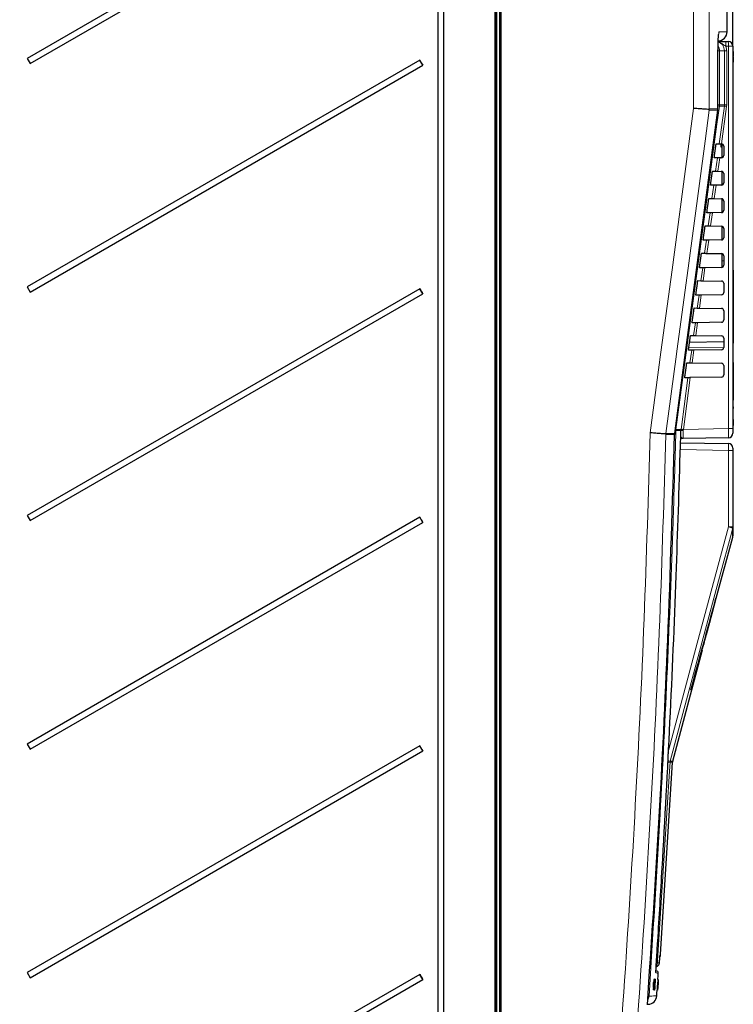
# Model space of a CAD drawing. Header units: millimetres. Extents: x 5 to 418, y 2 to 292.
# Tile 53 of 61: x 199 to 251, y 154 to 226. Entities that reach past the tile are written whole.
import ezdxf

# ---------------------------------------------------------------- set-up
doc = ezdxf.new("R2010")
doc.units = ezdxf.units.MM
doc.layers.add('SLD-0', color=7, linetype='Continuous')
doc.styles.add('SLDTEXTSTYLE1', font='TXT', dxfattribs={"width": 0.605})
doc.dimstyles.new('SLDDIMSTYLE0', dxfattribs={"dimtxt": 3.5, "dimasz": 3.302, "dimexe": 0, "dimexo": 0.0625, "dimgap": 0.875, "dimtad": 1, "dimlfac": 3, "dimrnd": 1e-09, "dimzin": 12, "dimdsep": 46, "dimtxsty": 'SLDTEXTSTYLE1', "dimsah": 1, "dimcen": 0.09, "dimadec": 0, "dimazin": 3, "dimtfac": 1, "dimtofl": 0, "dimtmove": 0, "dimatfit": 3, "dimfxl": 1, "dimfrac": 2, "dimtolj": 1, "dimtzin": 12, "dimarcsym": 0})

# ---------------------------------------------------------------- blocks, each defined once
blk = doc.blocks.new('_D')
at = {"layer": 'SLD-0', "color": 7}
for p, q in [((169.925, 261.169), (169.925, 272.169)), ((251.225, 224.003), (251.225, 272.169)), ((169.925, 271.169), (251.225, 271.169))]:
    blk.add_line(p, q, dxfattribs=at)
for points in [[(169.925, 271.169), (173.227, 270.661), (173.227, 271.677)], [(251.225, 271.169), (247.923, 271.677), (247.923, 270.661)]]:
    blk.add_solid(points, dxfattribs=at)
at = {"layer": 'SLD-0', "color": 7, "insert": (204.559, 275.681), "char_height": 3.5, "attachment_point": 1, "style": 'SLDTEXTSTYLE1'}
blk.add_mtext('243,9', dxfattribs=at)

msp = doc.modelspace()

# ---------------------------------------------------------------- linework, layer by layer
at = {"color": 7, "linetype": 'Continuous', "lineweight": 18}
for p, q in [((233.9927, 251.0364), (233.9927, 120.5298)), ((234.1903, 120.5298), (234.1903, 251.0364)), ((234.326, 251.0292), (234.326, 119.615)), ((248.3625, 219.4591), (248.3625, 250.7793)), ((249.504, 250.7793), (249.504, 219.4259)), ((233.8593, 119.9071), (233.8593, 246.6683)), ((250.1387, 219.426), (250.1387, 223.7026)), ((250.2492, 223.6695), (250.14, 223.6695)), ((250.2492, 223.6695), (250.2492, 219.7139)), ((250.6099, 223.6695), (250.2492, 223.6695)), ((250.6099, 219.7139), (250.6099, 223.6695)), ((250.7735, 223.6695), (250.6099, 223.6695)), ((250.8973, 224.0028), (250.7039, 224.0028)), ((250.7735, 223.6695), (250.7735, 219.7139)), ((250.8973, 196.1133), (250.8973, 224.0028)), ((250.8973, 224.0028), (251.2248, 224.0028)), ((250.2492, 219.7139), (250.14, 219.7139)), ((250.2492, 219.7139), (250.6099, 219.7139)), ((250.604, 219.6255), (250.6099, 219.7139)), ((250.7735, 219.7139), (250.6099, 219.7139)), ((250.7735, 219.7139), (250.7662, 219.6033)), ((250.1328, 219.3378), (250.1341, 219.3377)), ((250.1387, 219.426), (250.14, 219.426)), ((250.2355, 216.8751), (250.604, 219.6255)), ((250.604, 219.6255), (250.2433, 219.6255)), ((250.7662, 219.6033), (250.4003, 216.8721)), ((249.9683, 214.8798), (250.0998, 215.8615)), ((250.2653, 215.8644), (250.133, 214.8769)), ((249.701, 212.8844), (249.8312, 213.8568)), ((249.9968, 213.8597), (249.8657, 212.8815)), ((249.4337, 210.8891), (249.5627, 211.8521)), ((249.7282, 211.855), (249.5985, 210.8862)), ((249.1664, 208.8938), (249.2942, 209.8474)), ((249.4597, 209.8503), (249.3312, 208.8909)), ((250.4248, 208.3361), (250.5581, 208.3361)), ((248.8991, 206.8984), (249.0256, 207.8427)), ((249.1912, 207.8456), (249.0639, 206.8955)), ((251.2581, 207.3361), (251.2248, 207.3361)), ((248.6318, 204.9031), (248.7571, 205.838)), ((248.9226, 205.8409), (248.7966, 204.9002)), ((248.3646, 202.9078), (248.4885, 203.8333)), ((248.6541, 203.8362), (248.5293, 202.9049)), ((251.2581, 202.6695), (251.2248, 202.6695)), ((248.0053, 201.9996), (250.5581, 202.035)), ((248.0973, 200.9124), (248.22, 201.8286)), ((248.3855, 201.8315), (248.262, 200.9095)), ((251.2581, 200.7778), (251.2248, 200.7778)), ((248.117, 199.8269), (247.6119, 196.056)), ((251.2581, 198.1797), (251.2248, 198.1797)), ((247.0667, 195.9676), (247.0724, 196.0377)), ((247.0724, 196.0377), (247.4443, 196.0377)), ((247.4388, 195.9676), (247.4443, 196.0377)), ((247.4443, 196.0377), (247.4497, 196.0781)), ((247.6064, 196.0237), (247.6021, 195.9816)), ((247.6119, 196.056), (247.6064, 196.0237)), ((247.6119, 196.056), (250.8973, 196.1133)), ((251.2248, 196.1133), (250.8973, 196.1133)), ((251.2581, 196.6695), (251.2248, 196.6695)), ((246.3314, 195.6793), (246.3323, 195.715)), ((246.3371, 195.7505), (246.3333, 195.7149)), ((247.4388, 195.9676), (247.0667, 195.9676)), ((250.8973, 194.5248), (247.3931, 194.5859)), ((250.8973, 188.9498), (250.8973, 194.5248)), ((251.2248, 194.5248), (250.8973, 194.5248)), ((250.8973, 188.9498), (251.2248, 188.9498)), ((246.6387, 171.7862), (246.6494, 171.8517)), ((246.8227, 171.7862), (246.6387, 171.7862)), ((246.6494, 171.8517), (246.8334, 171.8517)), ((245.9064, 157.6344), (245.9067, 157.6394)), ((245.4755, 155.4473), (245.4731, 155.4475)), ((245.496, 155.7481), (245.4925, 155.7483)), ((245.7697, 155.6942), (245.7692, 155.6942))]:
    msp.add_line(p, q, dxfattribs=at)
at = {"color": 7, "linetype": 'Continuous', "lineweight": 25}
for p, q in [((234.2581, 119.615), (234.2581, 251.0292)), ((250.8006, 225.0469), (250.8006, 250.7563)), ((233.9248, 246.6683), (233.9248, 119.9071)), ((229.6999, 245.1361), (229.6999, 120.2695)), ((230.1408, 120.2695), (230.1408, 245.1361)), ((228.3835, 239.648), (199.7406, 223.111)), ((199.9572, 222.7357), (228.6001, 239.2727)), ((250.6981, 224.3361), (250.8915, 224.3361)), ((250.1387, 223.7026), (250.14, 223.7026)), ((250.14, 219.426), (250.14, 223.7026)), ((251.2248, 224.0028), (251.2248, 196.1133)), ((251.2581, 223.6015), (251.2248, 223.6015)), ((251.2581, 223.6015), (251.2581, 223.2349)), ((199.7406, 223.111), (199.9572, 222.7357)), ((228.3835, 222.9813), (199.7406, 206.4443)), ((199.9572, 206.0691), (228.6001, 222.606)), ((228.6001, 222.606), (228.3835, 222.9813)), ((251.2581, 223.2349), (251.2248, 223.2349)), ((251.2581, 223.2015), (251.2248, 223.2015)), ((251.2581, 222.8349), (251.2248, 222.8349)), ((251.2581, 222.8333), (251.2248, 222.8333)), ((251.2581, 222.8287), (251.2248, 222.8287)), ((251.2581, 223.2015), (251.2581, 223.2349)), ((251.2581, 223.2015), (251.2581, 222.8349)), ((250.009, 216.879), (250.2355, 216.8751)), ((250.3581, 216.873), (250.3581, 216.8363)), ((250.3944, 216.8723), (250.4003, 216.8721)), ((250.4248, 216.869), (250.4248, 215.8699)), ((249.8872, 216.0361), (249.9766, 216.7028)), ((250.3498, 216.6638), (250.4248, 216.6638)), ((250.3581, 216.8363), (250.3581, 216.8)), ((250.3581, 216.8363), (250.4248, 216.8363)), ((250.3581, 216.8), (250.3581, 216.7744)), ((250.3581, 216.8), (250.4248, 216.8)), ((250.3581, 216.7744), (250.4248, 216.7744)), ((250.3581, 216.6666), (250.4248, 216.6666)), ((250.3581, 216.6666), (250.3581, 216.6665)), ((250.5581, 216.7057), (250.5581, 216.0332)), ((250.0998, 215.8615), (249.8722, 215.8575)), ((250.2536, 215.8641), (250.2653, 215.8644)), ((250.3944, 215.8666), (250.2653, 215.8644)), ((249.619, 214.0361), (249.7084, 214.7028)), ((249.7417, 214.8837), (249.9683, 214.8798)), ((250.133, 214.8769), (250.1214, 214.8771)), ((250.133, 214.8769), (250.3944, 214.8723)), ((250.4248, 214.869), (250.4248, 213.8699)), ((250.5581, 214.7057), (250.5581, 214.0332)), ((249.8312, 213.8568), (249.6036, 213.8528)), ((249.9851, 213.8595), (249.9968, 213.8597)), ((250.3944, 213.8666), (249.9968, 213.8597)), ((249.3509, 212.0361), (249.4402, 212.7028)), ((249.4744, 212.8884), (249.701, 212.8844)), ((249.8657, 212.8815), (249.8541, 212.8818)), ((249.8657, 212.8815), (250.3944, 212.8723)), ((250.4248, 212.869), (250.4248, 211.8699)), ((250.5581, 212.7057), (250.5581, 212.0332)), ((249.5627, 211.8521), (249.335, 211.8481)), ((249.7166, 211.8548), (249.7282, 211.855)), ((250.3944, 211.8666), (249.7282, 211.855)), ((249.0827, 210.0361), (249.1721, 210.7028)), ((249.2071, 210.893), (249.4337, 210.8891)), ((249.5985, 210.8862), (249.5869, 210.8864)), ((249.5985, 210.8862), (250.3944, 210.8723)), ((250.4248, 210.869), (250.4248, 209.8699)), ((250.5581, 210.7057), (250.5581, 210.0332)), ((249.2942, 209.8474), (249.0665, 209.8434)), ((249.448, 209.8501), (249.4597, 209.8503)), ((250.3944, 209.8666), (249.4597, 209.8503)), ((248.8145, 208.0361), (248.9039, 208.7028)), ((248.9398, 208.8977), (249.1664, 208.8938)), ((249.3312, 208.8909), (249.3196, 208.8911)), ((249.3312, 208.8909), (250.3944, 208.8723)), ((250.4248, 208.869), (250.4248, 208.3361)), ((250.4248, 208.3361), (250.4248, 207.8699)), ((250.5581, 208.7057), (250.5581, 208.0332)), ((249.0256, 207.8427), (248.7979, 207.8387)), ((249.1795, 207.8454), (249.1912, 207.8456)), ((250.3944, 207.8666), (249.1912, 207.8456)), ((251.2581, 207.6695), (251.2248, 207.6695)), ((251.2581, 207.6695), (251.2581, 207.3361)), ((248.6725, 206.9024), (248.8991, 206.8984)), ((249.0639, 206.8955), (249.0523, 206.8957)), ((249.0639, 206.8955), (250.3944, 206.8723)), ((251.2581, 207.3361), (251.2581, 202.6695)), ((199.7406, 206.4443), (199.9572, 206.0691)), ((228.3835, 206.3146), (199.7406, 189.7777)), ((228.6001, 205.9393), (228.3835, 206.3146)), ((248.5463, 206.0361), (248.6357, 206.7028)), ((250.5581, 206.7057), (250.5581, 206.0332)), ((199.9572, 189.4024), (228.6001, 205.9393)), ((248.7571, 205.838), (248.5294, 205.834)), ((248.911, 205.8407), (248.9226, 205.8409)), ((250.3944, 205.8666), (248.9226, 205.8409)), ((248.2781, 204.0361), (248.3675, 204.7028)), ((248.4052, 204.907), (248.6318, 204.9031)), ((248.7966, 204.9002), (248.785, 204.9004)), ((248.7966, 204.9002), (250.3944, 204.8723)), ((250.5581, 204.7057), (250.5581, 204.0332)), ((248.4885, 203.8333), (248.2608, 203.8294)), ((248.6424, 203.836), (248.6541, 203.8362)), ((250.3944, 203.8666), (248.6541, 203.8362)), ((248.0099, 202.0361), (248.0993, 202.7028)), ((248.1379, 202.9117), (248.3646, 202.9078)), ((248.5293, 202.9049), (248.5177, 202.9051)), ((248.5293, 202.9049), (250.3944, 202.8723)), ((250.5581, 202.7057), (250.5581, 202.0332)), ((251.2581, 202.6695), (251.2581, 202.3361)), ((248.22, 201.8286), (247.9922, 201.8247)), ((250.5581, 202.4409), (248.0584, 202.3972)), ((250.3944, 201.8666), (248.3855, 201.8315)), ((251.2581, 202.3361), (251.2248, 202.3361)), ((247.7418, 200.0361), (247.8312, 200.7028)), ((247.8705, 200.9164), (248.0973, 200.9124)), ((248.262, 200.9095), (250.3944, 200.8723)), ((250.5581, 200.7057), (250.5581, 200.0332)), ((251.2581, 200.9361), (251.2248, 200.9361)), ((251.2581, 200.9361), (251.2581, 200.7778)), ((251.2581, 200.7778), (251.2581, 198.1797)), ((247.9515, 199.824), (247.7237, 199.82)), ((250.3944, 199.8666), (248.117, 199.8269)), ((251.2581, 197.7047), (251.2581, 198.1797)), ((251.2581, 197.7047), (251.2248, 197.7047)), ((251.2581, 197.5881), (251.2248, 197.5881)), ((251.2581, 197.7047), (251.2581, 197.5881)), ((251.2581, 196.8547), (251.2581, 197.5881)), ((251.2581, 196.8547), (251.2248, 196.8547)), ((251.2581, 196.8453), (251.2248, 196.8453)), ((251.2581, 196.787), (251.2581, 196.6695)), ((251.2581, 196.3361), (251.2248, 196.3361)), ((251.2248, 196.1133), (251.2248, 195.7801)), ((251.2581, 196.6695), (251.2581, 196.3361)), ((246.9803, 195.7505), (246.9746, 195.6792)), ((246.9803, 195.7505), (246.9816, 195.7505)), ((250.8973, 195.4468), (247.6086, 195.3894)), ((247.4099, 195.0856), (250.8973, 195.0247)), ((251.2248, 194.6914), (251.2248, 194.5248)), ((251.2248, 194.5248), (251.2248, 188.9498)), ((199.7406, 189.7777), (199.9572, 189.4024)), ((228.3835, 189.648), (199.7406, 173.111)), ((228.6001, 189.2727), (228.3835, 189.648)), ((199.9572, 172.7357), (228.6001, 189.2727)), ((250.0185, 183.7384), (251.2136, 188.1986)), ((249.7119, 182.6272), (250.0072, 183.7384)), ((250.0185, 183.7384), (249.9882, 183.7384)), ((249.3085, 181.0888), (249.7208, 182.6272)), ((249.6859, 182.6272), (249.7136, 182.6272)), ((249.7136, 182.6272), (249.7208, 182.6272)), ((249.2667, 181.0888), (249.2981, 181.0888)), ((249.3085, 181.0888), (249.2981, 181.0888)), ((246.8334, 171.8517), (249.0108, 179.9777)), ((248.9635, 179.9777), (248.9976, 179.9777)), ((248.9976, 179.9777), (249.0108, 179.9777)), ((249.0238, 180.1987), (249.0602, 180.1987)), ((248.169, 177.0717), (248.2101, 177.0717)), ((199.7406, 173.111), (199.9572, 172.7357)), ((228.3835, 172.9813), (199.7406, 156.4443)), ((199.9572, 156.0691), (228.6001, 172.606)), ((228.6001, 172.606), (228.3835, 172.9813)), ((245.9474, 157.7568), (246.8227, 171.7862)), ((245.5755, 156.5805), (245.633, 156.5754)), ((199.7406, 156.4443), (199.9572, 156.0691)), ((228.3835, 156.3146), (199.7406, 139.7777)), ((199.9572, 139.4024), (228.6001, 155.9393)), ((228.6001, 155.9393), (228.3835, 156.3146)), ((245.4615, 155.9374), (245.4618, 155.9443)), ((245.4951, 155.9421), (245.4618, 155.9443)), ((245.4618, 155.9443), (245.4621, 155.9443)), ((245.5002, 155.942), (245.4673, 155.9442)), ((245.4811, 155.5886), (245.4951, 155.9421)), ((245.5142, 155.9419), (245.482, 155.944)), ((245.5366, 155.9417), (245.4856, 155.1767)), ((245.5194, 155.9418), (245.4862, 155.5874)), ((245.5194, 155.9418), (245.4874, 155.944)), ((245.5002, 155.942), (245.4925, 155.7483)), ((245.4951, 155.9421), (245.5002, 155.942)), ((245.496, 155.7481), (245.5142, 155.9419)), ((245.5341, 155.9417), (245.5022, 155.9438)), ((245.5366, 155.9417), (245.5047, 155.9438)), ((245.5142, 155.9419), (245.5194, 155.9418)), ((245.5219, 155.9347), (245.5275, 155.9534)), ((245.5608, 155.9512), (245.5282, 155.9534)), ((245.5341, 155.9417), (245.5366, 155.9417)), ((245.5548, 155.9314), (245.5608, 155.9512)), ((245.7776, 155.9344), (245.7444, 155.9366)), ((245.7783, 155.9344), (245.7454, 155.9366)), ((245.78, 155.9344), (245.7478, 155.9366)), ((245.7807, 155.9344), (245.7486, 155.9366)), ((245.7823, 155.9344), (245.7504, 155.9366)), ((245.7852, 155.9344), (245.7528, 155.9366)), ((245.7858, 155.9344), (245.7532, 155.9366)), ((245.7553, 155.5811), (245.7776, 155.9344)), ((245.7807, 155.9344), (245.7559, 155.5798)), ((245.7783, 155.9344), (245.766, 155.7407)), ((245.7665, 155.7406), (245.78, 155.9344)), ((245.7776, 155.9344), (245.7783, 155.9344)), ((245.7788, 155.8411), (245.7852, 155.9344)), ((245.7793, 155.8411), (245.7796, 155.8462)), ((245.7858, 155.9344), (245.7797, 155.8411)), ((245.78, 155.9344), (245.7807, 155.9344)), ((245.7852, 155.9344), (245.7858, 155.9344)), ((245.4221, 155.7284), (245.4061, 155.3624)), ((245.4393, 155.3602), (245.4061, 155.3624)), ((245.4426, 155.1771), (245.4093, 155.1794)), ((245.4554, 155.7262), (245.4221, 155.7284)), ((245.4388, 155.7282), (245.4221, 155.7284)), ((245.472, 155.726), (245.4388, 155.7282)), ((245.4554, 155.7262), (245.4393, 155.3602)), ((245.4393, 155.3602), (245.472, 155.726)), ((245.4426, 155.1771), (245.4811, 155.5886)), ((245.4478, 155.1771), (245.4426, 155.1771)), ((245.4724, 155.4403), (245.4478, 155.1771)), ((245.4649, 155.1769), (245.4478, 155.178)), ((245.472, 155.726), (245.4554, 155.7262)), ((245.4811, 155.5886), (245.4598, 155.59)), ((245.4649, 155.1769), (245.4755, 155.4473)), ((245.47, 155.1769), (245.4649, 155.1769)), ((245.4862, 155.5874), (245.47, 155.1769)), ((245.4818, 155.1767), (245.47, 155.1775)), ((245.5086, 155.1666), (245.4762, 155.1688)), ((245.4818, 155.1767), (245.5215, 155.7728)), ((245.4856, 155.1767), (245.4818, 155.1767)), ((245.507, 155.6601), (245.4931, 155.6611)), ((245.513, 155.7505), (245.5015, 155.7513)), ((245.507, 155.6601), (245.513, 155.7505)), ((245.5211, 155.5648), (245.5115, 155.5654)), ((245.5353, 155.4464), (245.5379, 155.4212)), ((245.5576, 155.7288), (245.5518, 155.7057)), ((245.7265, 155.1695), (245.6932, 155.1717)), ((245.7307, 155.1597), (245.6989, 155.1618)), ((245.7268, 155.7205), (245.7035, 155.3546)), ((245.7368, 155.3524), (245.7035, 155.3546)), ((245.7265, 155.1695), (245.7553, 155.5811)), ((245.7271, 155.1695), (245.7265, 155.1695)), ((245.7601, 155.7182), (245.7268, 155.7205)), ((245.7289, 155.7205), (245.7268, 155.7205)), ((245.7456, 155.4327), (245.7271, 155.1695)), ((245.7293, 155.1695), (245.7271, 155.1696)), ((245.7622, 155.7182), (245.7289, 155.7205)), ((245.7293, 155.1695), (245.7464, 155.4398)), ((245.7299, 155.1695), (245.7293, 155.1695)), ((245.7559, 155.5798), (245.7299, 155.1695)), ((245.7333, 155.1695), (245.7327, 155.1695)), ((245.746, 155.3558), (245.7333, 155.1695)), ((245.7357, 155.1695), (245.7333, 155.1696)), ((245.7363, 155.1695), (245.7357, 155.1695)), ((245.7601, 155.7182), (245.7368, 155.3524)), ((245.7368, 155.3524), (245.7622, 155.7182)), ((245.7439, 155.3754), (245.7429, 155.3755)), ((245.745, 155.3852), (245.7436, 155.3853)), ((245.7439, 155.3754), (245.745, 155.3852)), ((245.7475, 155.4004), (245.7445, 155.4006)), ((245.7455, 155.3558), (245.77, 155.713)), ((245.7714, 155.7129), (245.7483, 155.3557)), ((245.7553, 155.5811), (245.7526, 155.5812)), ((245.7552, 155.5323), (245.7529, 155.5325)), ((245.7552, 155.5323), (245.7612, 155.6206)), ((245.7699, 155.7049), (245.7554, 155.4931)), ((245.7567, 155.4931), (245.7697, 155.6942)), ((245.7612, 155.6206), (245.7587, 155.6208)), ((245.7622, 155.7182), (245.7601, 155.7182)), ((245.7679, 155.7285), (245.7663, 155.7286)), ((245.7679, 155.7285), (245.7681, 155.7383))]:
    msp.add_line(p, q, dxfattribs=at)
at = {"color": 7, "linetype": 'Continuous', "lineweight": 18, "flags": 128}
for points in [[(250.2202, 225.0372), (250.2077, 224.9086), (250.1785, 224.8049)], [(245.1928, 195.8071), (245.9814, 201.6911), (246.785, 207.6876), (248.3625, 219.4591)], [(249.4982, 219.3378), (249.1941, 217.069), (247.9544, 207.8184), (247.1434, 201.7667), (247.1126, 201.537), (246.3371, 195.7505)], [(246.9803, 195.7505), (247.1569, 197.0721), (247.8634, 202.3584), (248.9981, 210.8481), (249.774, 216.6527), (250.1328, 219.3378)], [(250.2433, 219.6255), (250.0657, 218.304), (249.3552, 213.0184), (247.0724, 196.0377)], [(247.4497, 196.0781), (247.4939, 196.4085), (247.671, 197.73), (247.9515, 199.824)], [(247.0271, 196.0453), (247.0546, 196.041), (247.0724, 196.0377)], [(247.0179, 195.9692), (247.0486, 195.9682), (247.0667, 195.9676)], [(246.4702, 172.4478), (248.6213, 180.4658), (250.8973, 188.9498)], [(251.2133, 188.8635), (251.0405, 188.2196), (250.3496, 185.644), (247.5857, 175.3418), (246.6494, 171.8517)], [(246.6387, 171.7862), (246.5971, 171.1208), (246.4308, 168.4593), (245.7356, 157.3309)], [(245.6127, 156.4639), (245.6161, 156.4453), (245.6172, 156.4131)]]:
    msp.add_lwpolyline(points, dxfattribs=at)
at = {"color": 7, "linetype": 'Continuous', "lineweight": 25, "flags": 128}
for points in [[(246.9816, 195.7505), (247.6744, 200.9345), (250.1341, 219.3377)], [(245.7544, 155.9363), (245.7577, 155.986), (245.7713, 156.1925), (245.7849, 156.3989)], [(245.6752, 154.7476), (245.689, 154.954), (245.7028, 155.1604), (245.7034, 155.1696)]]:
    msp.add_lwpolyline(points, dxfattribs=at)
at = {"color": 7, "linetype": 'Continuous', "lineweight": 25}
for centre, radius, start, end in [((250.1343, 225.0473), 0.6667, 271.000003, 0.36625), ((250.8915, 224.0028), 0.3333, 0, 90), ((244.4798, 232.0214), 18.4612, 209.319609, 210.664467), ((249.4733, 219.426), 0.6667, 352.387213, 360), ((250.3915, 216.7057), 0.1667, 0, 86.968828), ((250.3915, 216.0332), 0.1667, 271, 0), ((250.3915, 214.7057), 0.1667, 0, 89), ((250.3915, 214.0332), 0.1667, 271, 0), ((250.3915, 212.7057), 0.1667, 0, 89), ((250.3915, 212.0332), 0.1667, 271, 0), ((250.3915, 210.7057), 0.1667, 0, 89), ((250.3915, 210.0332), 0.1667, 271, 0), ((250.3915, 208.7057), 0.1667, 0, 89), ((250.3915, 208.0332), 0.1667, 271, 0), ((250.3915, 206.7057), 0.1667, 0, 89), ((244.4798, 215.3548), 18.4612, 209.319609, 210.664467), ((250.3915, 206.0332), 0.1667, 271, 0), ((250.3915, 204.7057), 0.1667, 0, 89), ((250.3915, 204.0332), 0.1667, 271, 0), ((250.3915, 202.7057), 0.1667, 0, 89), ((250.3915, 202.0332), 0.1667, 271, 0), ((250.3915, 200.7057), 0.1667, 0, 89), ((250.3915, 200.0332), 0.1667, 271, 0), ((250.8915, 195.7801), 0.3333, 271, 0), ((250.8915, 194.6914), 0.3333, 0, 89), ((244.4798, 198.6881), 18.4612, 209.319609, 210.664467), ((244.4798, 182.0214), 18.4612, 209.319609, 210.664467), ((247.1554, 171.7654), 0.3333, 165, 176.429851), ((245.6148, 157.778), 0.3333, 331.940737, 356.223915), ((245.6185, 156.4094), 0.1667, 357.305826, 85), ((244.4798, 165.3548), 18.4612, 209.319609, 210.664467), ((245.0102, 154.7954), 0.6667, 273, 355.664366)]:
    msp.add_arc(centre, radius, start, end, dxfattribs=at)
at = {"color": 7, "linetype": 'Continuous', "lineweight": 18}
for centre, radius, start, end in [((245.9246, 224.0861), 4.78, 359.001369, 2.998326), ((246.118, 224.0861), 4.78, 359.001369, 2.998326), ((249.5817, 223.6695), 0.6675, 359.996904, 31.182656), ((249.5815, 219.7139), 0.6677, 352.391247, 0.000043), ((249.4707, 219.426), 0.668, 352.408892, 0.000083), ((249.8023, 217.1439), 2.5205, 79.921822, 82.299464), ((253.2427, 238.3825), 18.9417, 261.992152, 262.487305), ((247.4424, 195.0746), 0.9631, 80.199666, 89.887917), ((250.0912, 214.8548), 18.9616, 261.99229, 262.486916), ((247.3566, 195.5324), 0.1499, 297.766201, 327.942017), ((247.5547, 195.5747), 0.4096, 83.360958, 106.441355), ((245.9324, 170.1446), 19.4495, 74.245502, 75.210382), ((250.8967, 188.9498), 0.3281, 344.751835, 359.998279), ((243.7711, 128.5954), 43.2859, 86.201525, 86.465978), ((243.675, 161.4407), 10.8276, 74.055713, 75.177151), ((244.8201, 143.9106), 13.4515, 86.097181, 86.429568), ((245.3983, 157.1849), 0.3334, 314.54316, 356.43635), ((244.4409, 154.7655), 0.6674, 331.139761, 356.172565), ((244.7826, 151.133), 3.6025, 84.835866, 85.87491)]:
    msp.add_arc(centre, radius, start, end, dxfattribs=at)
for centre, major_axis, ratio, start_param, end_param in [((250.8915, 196.1134), (-0.0058, 0.6667), 0.0087242, 3.1416688, 4.7121605), ((250.8915, 194.5247), (0.0058, 0.5), 0.0116328, 4.7126259, 6.2831176)]:
    msp.add_ellipse(centre, major_axis=major_axis, ratio=ratio, start_param=start_param, end_param=end_param, dxfattribs=at)
at = {"color": 7, "linetype": 'Continuous', "lineweight": 25}
for centre, major_axis, ratio, start_param, end_param in [((-48.7752, 11846.3607), (0, 12199.5212), 0.0834692, 3.4375045, 3.4393727), ((-48.7752, 11211.274), (0, 11568.4016), 0.0854681, 3.4478278, 3.4482687), ((-48.7752, 12049.5791), (0, 12407.6095), 0.0823932, 3.4363486, 3.4371537)]:
    msp.add_ellipse(centre, major_axis=major_axis, ratio=ratio, start_param=start_param, end_param=end_param, dxfattribs=at)
at = {"color": 7, "linetype": 'Continuous', "lineweight": 18}
for points, knots in [([(250.2202, 225.0372), (250.2143, 225.0306), (250.1996, 225.0141), (250.1768, 224.854), (250.1559, 224.5521), (250.1415, 224.1525), (250.1396, 223.8526), (250.1387, 223.7026)], [0, 0, 0, 0, 0.1412667, 0.3563819, 0.5711623, 0.7856219, 1, 1, 1, 1]), ([(250.2202, 225.0372), (250.3574, 225.0396), (250.632, 225.0444), (250.7984, 225.0473), (250.7809, 225.047), (250.7761, 225.0469)], [0, 0, 0, 0, 0.42032474, 0.84089486, 1, 1, 1, 1]), ([(250.6099, 223.6695), (250.6025, 223.7445), (250.5879, 223.8946), (250.4723, 224.092), (250.3219, 224.2357), (250.2002, 224.2776), (250.1496, 224.2949)], [0, 0, 0, 0, 0.2693474, 0.5387293, 0.808328, 1, 1, 1, 1]), ([(250.7039, 224.0028), (250.6613, 224.0291), (250.551, 224.0971), (250.3842, 224.226), (250.2297, 224.2767), (250.1498, 224.3029)], [0, 0, 0, 0, 0.2329604, 0.6039763, 1, 1, 1, 1]), ([(250.7039, 224.0028), (250.7118, 223.9836), (250.7555, 223.8782), (250.7654, 223.7634), (250.7735, 223.6695)], [0, 0, 0, 0, 0.181685, 1, 1, 1, 1]), ([(250.1328, 219.3378), (250.0483, 219.3378), (249.8639, 219.3378), (249.6267, 219.3378), (249.4982, 219.3378)], [0, 0, 0, 0, 0.458552, 1, 1, 1, 1]), ([(249.504, 219.4259), (249.6325, 219.4259), (249.8698, 219.426), (250.0541, 219.426), (250.1387, 219.426)], [0, 0, 0, 0, 0.54147363, 1, 1, 1, 1]), ([(237.2976, 96.1537), (238.0656, 102.1554), (239.4123, 112.6796), (241.0023, 127.7657), (242.2517, 141.3852), (243.2974, 155.0206), (244.1381, 168.6372), (244.7913, 182.2332), (245.059, 191.2825), (245.1928, 195.8071)], [0, 0, 0, 0, 0.1814894, 0.3182486, 0.4550077, 0.5917253, 0.7284429, 0.8642214, 1, 1, 1, 1]), ([(246.3314, 195.6793), (246.1976, 191.1654), (245.9299, 182.1377), (245.2768, 168.5576), (244.4361, 154.9404), (243.3891, 141.2879), (242.1381, 127.6515), (240.5462, 112.5465), (239.1978, 102.0092), (238.4289, 96.0001)], [0, 0, 0, 0, 0.1354201, 0.2708403, 0.4076924, 0.5445446, 0.6814383, 0.818332, 1, 1, 1, 1]), ([(247.0667, 195.9676), (247.0543, 195.5233), (246.9923, 193.3019), (246.6978, 183.9729), (246.1232, 170.6631), (245.3888, 159.1434), (245.1068, 154.7209)], [0, 0, 0, 0, 0.0322876, 0.1614382, 0.6780666, 1, 1, 1, 1]), ([(246.9746, 195.6792), (246.889, 195.6792), (246.7025, 195.6792), (246.4617, 195.6793), (246.3314, 195.6793)], [0, 0, 0, 0, 0.4590772, 1, 1, 1, 1]), ([(246.3371, 195.7505), (246.4674, 195.7505), (246.7082, 195.7505), (246.8946, 195.7505), (246.9803, 195.7505)], [0, 0, 0, 0, 0.5408011, 1, 1, 1, 1]), ([(247.4329, 195.4859), (247.435, 195.4872), (247.4431, 195.4925), (247.4663, 195.4698), (247.4836, 195.4529)], [0, 0, 0, 0, 0.2492605, 1, 1, 1, 1]), ([(247.4836, 195.4529), (247.5022, 195.4359), (247.537, 195.404), (247.5795, 195.3907), (247.6022, 195.3894), (247.607, 195.3893), (247.6083, 195.3894), (247.6086, 195.3894)], [0, 0, 0, 0, 0.4756077, 0.8917214, 0.9704577, 0.9926212, 1, 1, 1, 1]), ([(247.6021, 195.9816), (247.6, 195.908), (247.5957, 195.7609), (247.5947, 195.5753), (247.5979, 195.4441), (247.6034, 195.3936), (247.6075, 195.3902), (247.6086, 195.3894)], [0, 0, 0, 0, 0.2308041, 0.461566, 0.6921519, 0.9228561, 1, 1, 1, 1]), ([(245.7356, 157.3309), (245.7345, 157.3122), (245.7323, 157.2747), (245.7302, 157.2247), (245.7294, 157.1871), (245.7298, 157.1671), (245.7307, 157.165), (245.7311, 157.1642)], [0, 0, 0, 0, 0.2147505, 0.4295793, 0.6438148, 0.8575512, 1, 1, 1, 1]), ([(245.8697, 157.1666), (245.88, 157.2975), (245.8924, 157.4551), (245.9046, 157.6127), (245.9067, 157.6394)], [0, 0, 0, 0, 0.8306218, 1, 1, 1, 1]), ([(245.9067, 157.6394), (245.909, 157.668), (245.9136, 157.7252), (245.9169, 157.754), (245.9179, 157.7562), (245.9181, 157.7567)], [0, 0, 0, 0, 0.42897125, 0.85810667, 1, 1, 1, 1]), ([(245.9181, 157.7567), (245.921, 157.7568), (245.9356, 157.757), (245.9519, 157.7573), (245.9436, 157.7572), (245.9417, 157.7571)], [0, 0, 0, 0, 0.1604843, 0.8024277, 1, 1, 1, 1]), ([(245.6172, 156.4131), (245.6153, 156.4213), (245.6116, 156.4377), (245.6116, 156.5213), (245.6146, 156.6002), (245.6154, 156.6214)], [0, 0, 0, 0, 0.4227108, 0.8453863, 1, 1, 1, 1]), ([(245.7311, 157.1642), (245.7387, 157.1643), (245.7767, 157.165), (245.8276, 157.1659), (245.857, 157.1664), (245.8697, 157.1666)], [0, 0, 0, 0, 0.1241023, 0.6205161, 1, 1, 1, 1]), ([(245.7662, 156.4001), (245.7703, 156.3997), (245.7829, 156.3986), (245.6835, 156.4073), (245.6172, 156.4131)], [0, 0, 0, 0, 0.3324436, 1, 1, 1, 1]), ([(245.1068, 154.7209), (245.1325, 154.7223), (245.2609, 154.729), (245.5186, 154.7425), (245.7109, 154.7525), (245.6576, 154.7497), (245.6493, 154.7493)], [0, 0, 0, 0, 0.0691303, 0.3456599, 0.8987746, 1, 1, 1, 1])]:
    msp.add_open_spline(points, degree=3, knots=knots, dxfattribs=at)
at = {"color": 7, "linetype": 'Continuous', "lineweight": 25}
for points, knots in [([(250.1402, 223.7025), (250.1407, 223.814), (250.1416, 224.0465), (250.1505, 224.3712), (250.164, 224.6341), (250.1761, 224.7862), (250.1863, 224.8531), (250.1849, 224.8467), (250.1847, 224.8454)], [0, 0, 0, 0, 0.2065633, 0.4303375, 0.6519106, 0.8362184, 0.9673085, 1, 1, 1, 1]), ([(250.1507, 224.3361), (250.1697, 224.3361), (250.2506, 224.3361), (250.4335, 224.3361), (250.6134, 224.3361), (250.6981, 224.3361)], [0, 0, 0, 0, 0.1394955, 0.594852, 1, 1, 1, 1]), ([(249.4974, 219.3822), (249.4727, 219.384), (249.4192, 219.3878), (249.2004, 219.4028), (248.8828, 219.4243), (248.5873, 219.4441), (248.4116, 219.4558), (248.3661, 219.4589), (248.3625, 219.4591)], [0, 0, 0, 0, 0.2028755, 0.4405312, 0.6784807, 0.916947, 0.9934265, 1, 1, 1, 1]), ([(249.4974, 219.3822), (249.4997, 219.396), (249.5021, 219.4105), (249.5039, 219.4251), (249.504, 219.4259)], [0, 0, 0, 0, 0.945588, 1, 1, 1, 1]), ([(249.4982, 219.3378), (249.4982, 219.3386), (249.4984, 219.3534), (249.4979, 219.3682), (249.4974, 219.3822)], [0, 0, 0, 0, 0.0537687, 1, 1, 1, 1]), ([(249.9766, 216.7028), (249.9777, 216.7106), (249.9814, 216.7383), (249.9884, 216.7848), (249.9968, 216.8335), (250.0038, 216.8671), (250.0075, 216.8784), (250.0088, 216.8789), (250.009, 216.879)], [0, 0, 0, 0, 0.0850535, 0.30199052, 0.51961151, 0.73676938, 0.95223374, 1, 1, 1, 1]), ([(250.2355, 216.8751), (250.238, 216.8751), (250.2429, 216.875), (250.2732, 216.8744), (250.3166, 216.8737), (250.3599, 216.8729), (250.3865, 216.8725), (250.3944, 216.8723)], [0, 0, 0, 0, 0.225254, 0.4504807, 0.6764687, 0.9039241, 1, 1, 1, 1]), ([(250.3581, 216.7681), (250.3581, 216.7632), (250.3581, 216.7433), (250.3581, 216.7119), (250.3581, 216.6794), (250.3581, 216.6708), (250.3581, 216.6666)], [0, 0, 0, 0, 0.1133479, 0.4582864, 0.7292816, 1, 1, 1, 1]), ([(249.8722, 215.8575), (249.8718, 215.8578), (249.8706, 215.8588), (249.8703, 215.8734), (249.8726, 215.9088), (249.8775, 215.9585), (249.8829, 216.0036), (249.8864, 216.0297), (249.8872, 216.0361)], [0, 0, 0, 0, 0.0819832, 0.2941466, 0.5056511, 0.7175519, 0.931033, 1, 1, 1, 1]), ([(250.2653, 215.8644), (250.2462, 215.864), (250.2081, 215.8634), (250.1577, 215.8625), (250.1203, 215.8618), (250.1028, 215.8615), (250.1005, 215.8615), (250.0998, 215.8615)], [0, 0, 0, 0, 0.2249122, 0.4498651, 0.6736204, 0.8949376, 1, 1, 1, 1]), ([(249.7084, 214.7028), (249.7096, 214.7111), (249.7135, 214.7399), (249.7207, 214.7878), (249.7293, 214.8377), (249.7365, 214.8719), (249.7402, 214.8831), (249.7415, 214.8836), (249.7417, 214.8837)], [0, 0, 0, 0, 0.08853685, 0.30549419, 0.52312074, 0.74026227, 0.95569578, 1, 1, 1, 1]), ([(249.9683, 214.8798), (249.9707, 214.8797), (249.9756, 214.8796), (250.0059, 214.8791), (250.0493, 214.8783), (250.0945, 214.8776), (250.1231, 214.8771), (250.133, 214.8769)], [0, 0, 0, 0, 0.2200079, 0.4399891, 0.6607138, 0.8828719, 1, 1, 1, 1]), ([(249.6036, 213.8528), (249.6033, 213.8531), (249.602, 213.8543), (249.6017, 213.8695), (249.6041, 213.9062), (249.6092, 213.9573), (249.6147, 214.0034), (249.6182, 214.0299), (249.619, 214.0361)], [0, 0, 0, 0, 0.08535942, 0.29750523, 0.50900587, 0.7209231, 0.93443429, 1, 1, 1, 1]), ([(249.9968, 213.8597), (249.9777, 213.8593), (249.9395, 213.8587), (249.8892, 213.8578), (249.8518, 213.8571), (249.8342, 213.8568), (249.832, 213.8568), (249.8312, 213.8568)], [0, 0, 0, 0, 0.2249182, 0.4498771, 0.6736383, 0.8949613, 1, 1, 1, 1]), ([(249.4402, 212.7028), (249.4415, 212.7117), (249.4455, 212.7415), (249.453, 212.7909), (249.4618, 212.8418), (249.4691, 212.8766), (249.4729, 212.8878), (249.4742, 212.8883), (249.4744, 212.8884)], [0, 0, 0, 0, 0.0918409, 0.3088174, 0.5264491, 0.7435751, 0.9589796, 1, 1, 1, 1]), ([(249.701, 212.8844), (249.7034, 212.8844), (249.7083, 212.8843), (249.7386, 212.8838), (249.7821, 212.883), (249.8272, 212.8822), (249.8559, 212.8817), (249.8657, 212.8815)], [0, 0, 0, 0, 0.2200138, 0.4400009, 0.6607316, 0.8828958, 1, 1, 1, 1]), ([(249.335, 211.8481), (249.3347, 211.8485), (249.3334, 211.8497), (249.3331, 211.8657), (249.3356, 211.9036), (249.3408, 211.9562), (249.3465, 212.0032), (249.35, 212.0301), (249.3509, 212.0361)], [0, 0, 0, 0, 0.0885636, 0.3006931, 0.5121907, 0.724124, 0.9376639, 1, 1, 1, 1]), ([(249.7282, 211.855), (249.7092, 211.8546), (249.671, 211.854), (249.6206, 211.8531), (249.5833, 211.8524), (249.5657, 211.8521), (249.5634, 211.8521), (249.5627, 211.8521)], [0, 0, 0, 0, 0.2249241, 0.449889, 0.6736562, 0.8949851, 1, 1, 1, 1]), ([(249.1721, 210.7028), (249.1733, 210.7122), (249.1776, 210.7431), (249.1853, 210.794), (249.1942, 210.846), (249.2018, 210.8814), (249.2056, 210.8925), (249.2069, 210.893), (249.2071, 210.893)], [0, 0, 0, 0, 0.09497923, 0.31197387, 0.5296104, 0.74672165, 0.96209856, 1, 1, 1, 1]), ([(249.4337, 210.8891), (249.4361, 210.889), (249.4411, 210.889), (249.4713, 210.8884), (249.5148, 210.8877), (249.56, 210.8869), (249.5886, 210.8864), (249.5985, 210.8862)], [0, 0, 0, 0, 0.2200197, 0.4400127, 0.6607494, 0.8829196, 1, 1, 1, 1]), ([(249.0665, 209.8434), (249.0661, 209.8438), (249.0647, 209.8451), (249.0645, 209.8619), (249.0671, 209.9009), (249.0725, 209.9551), (249.0783, 210.003), (249.0819, 210.0302), (249.0827, 210.0361)], [0, 0, 0, 0, 0.0916086, 0.3037232, 0.5152183, 0.7271671, 0.9407346, 1, 1, 1, 1]), ([(249.4597, 209.8503), (249.4406, 209.85), (249.4025, 209.8493), (249.3521, 209.8484), (249.3147, 209.8478), (249.2972, 209.8475), (249.2949, 209.8474), (249.2942, 209.8474)], [0, 0, 0, 0, 0.2249301, 0.449901, 0.6736741, 0.8950089, 1, 1, 1, 1]), ([(248.9039, 208.7028), (248.9052, 208.7127), (248.9096, 208.7447), (248.9175, 208.797), (248.9267, 208.8501), (248.9344, 208.8861), (248.9383, 208.8972), (248.9396, 208.8977), (248.9398, 208.8977)], [0, 0, 0, 0, 0.097964, 0.3149759, 0.5326169, 0.7497141, 0.965065, 1, 1, 1, 1]), ([(249.1664, 208.8938), (249.1689, 208.8937), (249.1738, 208.8936), (249.2041, 208.8931), (249.2475, 208.8923), (249.2927, 208.8916), (249.3213, 208.8911), (249.3312, 208.8909)], [0, 0, 0, 0, 0.2200256, 0.4400245, 0.6607672, 0.8829435, 1, 1, 1, 1]), ([(248.7979, 207.8387), (248.7975, 207.8392), (248.7961, 207.8406), (248.7959, 207.8581), (248.7986, 207.8983), (248.8042, 207.9539), (248.8101, 208.0028), (248.8137, 208.0304), (248.8145, 208.0361)], [0, 0, 0, 0, 0.0945061, 0.3066068, 0.5181, 0.730064, 0.9436579, 1, 1, 1, 1]), ([(249.1912, 207.8456), (249.1721, 207.8453), (249.1339, 207.8446), (249.0836, 207.8437), (249.0462, 207.8431), (249.0286, 207.8428), (249.0263, 207.8427), (249.0256, 207.8427)], [0, 0, 0, 0, 0.2249361, 0.4499129, 0.673692, 0.8950327, 1, 1, 1, 1]), ([(248.6357, 206.7028), (248.6371, 206.7133), (248.6416, 206.7463), (248.6498, 206.8001), (248.6592, 206.8542), (248.6671, 206.8909), (248.671, 206.9019), (248.6723, 206.9023), (248.6725, 206.9024)], [0, 0, 0, 0, 0.1008064, 0.3178345, 0.5354797, 0.7525636, 0.9678898, 1, 1, 1, 1]), ([(248.8991, 206.8984), (248.9016, 206.8984), (248.9065, 206.8983), (248.9368, 206.8978), (248.9802, 206.897), (249.0254, 206.8962), (249.054, 206.8957), (249.0639, 206.8955)], [0, 0, 0, 0, 0.2200315, 0.4400364, 0.6607851, 0.8829674, 1, 1, 1, 1]), ([(248.5294, 205.834), (248.5289, 205.8345), (248.5275, 205.836), (248.5273, 205.8543), (248.5301, 205.8957), (248.5358, 205.9528), (248.5418, 206.0025), (248.5456, 206.0305), (248.5463, 206.0361)], [0, 0, 0, 0, 0.09726656, 0.30935445, 0.52084616, 0.73282487, 0.94644412, 1, 1, 1, 1]), ([(248.9226, 205.8409), (248.9035, 205.8406), (248.8654, 205.8399), (248.815, 205.839), (248.7777, 205.8384), (248.7601, 205.8381), (248.7578, 205.838), (248.7571, 205.838)], [0, 0, 0, 0, 0.2249421, 0.449925, 0.67371, 0.8950566, 1, 1, 1, 1]), ([(248.3675, 204.7028), (248.369, 204.7138), (248.3737, 204.7479), (248.3821, 204.8031), (248.3917, 204.8584), (248.3997, 204.8956), (248.4036, 204.9066), (248.405, 204.907), (248.4052, 204.907)], [0, 0, 0, 0, 0.1035163, 0.3205598, 0.538209, 0.7552801, 0.970583, 1, 1, 1, 1]), ([(248.6318, 204.9031), (248.6343, 204.903), (248.6392, 204.903), (248.6695, 204.9024), (248.7129, 204.9017), (248.7581, 204.9009), (248.7867, 204.9004), (248.7966, 204.9002)], [0, 0, 0, 0, 0.2200375, 0.4400482, 0.660803, 0.8829914, 1, 1, 1, 1]), ([(248.2608, 203.8294), (248.2603, 203.8299), (248.2588, 203.8314), (248.2587, 203.8505), (248.2616, 203.8931), (248.2675, 203.9516), (248.2736, 204.0023), (248.2774, 204.0307), (248.2781, 204.0361)], [0, 0, 0, 0, 0.0998996, 0.3119756, 0.5234662, 0.7354592, 0.9491028, 1, 1, 1, 1]), ([(248.6541, 203.8362), (248.635, 203.8359), (248.5968, 203.8352), (248.5465, 203.8343), (248.5091, 203.8337), (248.4915, 203.8334), (248.4893, 203.8333), (248.4885, 203.8333)], [0, 0, 0, 0, 0.2249481, 0.449937, 0.673728, 0.8950805, 1, 1, 1, 1]), ([(248.0993, 202.7028), (248.1009, 202.7143), (248.1057, 202.7495), (248.1144, 202.8062), (248.1242, 202.8625), (248.1323, 202.9003), (248.1363, 202.9113), (248.1377, 202.9117), (248.1379, 202.9117)], [0, 0, 0, 0, 0.1061028, 0.323161, 0.5408139, 0.7578729, 0.9731535, 1, 1, 1, 1]), ([(248.3646, 202.9078), (248.367, 202.9077), (248.3719, 202.9076), (248.4022, 202.9071), (248.4457, 202.9063), (248.4909, 202.9055), (248.5195, 202.905), (248.5293, 202.9049)], [0, 0, 0, 0, 0.2200434, 0.4400601, 0.6608209, 0.8830154, 1, 1, 1, 1]), ([(247.9922, 201.8247), (247.9917, 201.8252), (247.9902, 201.8269), (247.99, 201.8467), (247.9931, 201.8904), (247.9992, 201.9505), (248.0054, 202.0021), (248.0092, 202.0308), (248.0099, 202.0361)], [0, 0, 0, 0, 0.1024138, 0.3144788, 0.5259687, 0.7379756, 0.9516424, 1, 1, 1, 1]), ([(248.3855, 201.8315), (248.3665, 201.8312), (248.3283, 201.8305), (248.278, 201.8297), (248.2406, 201.829), (248.223, 201.8287), (248.2207, 201.8287), (248.22, 201.8286)], [0, 0, 0, 0, 0.2249541, 0.449949, 0.673746, 0.8951044, 1, 1, 1, 1]), ([(247.8312, 200.7028), (247.8328, 200.7149), (247.8378, 200.7511), (247.8466, 200.8092), (247.8567, 200.8666), (247.865, 200.9051), (247.869, 200.916), (247.8704, 200.9163), (247.8705, 200.9164)], [0, 0, 0, 0, 0.1085743, 0.3256464, 0.5433028, 0.7603502, 0.9756098, 1, 1, 1, 1]), ([(248.0973, 200.9124), (248.0997, 200.9124), (248.1046, 200.9123), (248.1349, 200.9118), (248.1784, 200.911), (248.2236, 200.9102), (248.2522, 200.9097), (248.262, 200.9095)], [0, 0, 0, 0, 0.22004937, 0.44007205, 0.66083888, 0.88303949, 1, 1, 1, 1]), ([(247.7237, 199.82), (247.7231, 199.8206), (247.7216, 199.8223), (247.7214, 199.8429), (247.7246, 199.8878), (247.7308, 199.9494), (247.7372, 200.0019), (247.7411, 200.031), (247.7418, 200.0361)], [0, 0, 0, 0, 0.1048171, 0.3168719, 0.5283614, 0.7403818, 0.9540709, 1, 1, 1, 1]), ([(248.117, 199.8269), (248.0979, 199.8265), (248.0598, 199.8259), (248.0094, 199.825), (247.972, 199.8243), (247.9545, 199.824), (247.9522, 199.824), (247.9515, 199.824)], [0, 0, 0, 0, 0.2249602, 0.4499611, 0.6737641, 0.8951284, 1, 1, 1, 1]), ([(244.9912, 154.0892), (245.2823, 158.5167), (245.8645, 167.3727), (246.5392, 181.2374), (246.8238, 190.6763), (246.9746, 195.6792)], [0, 0, 0, 0, 0.3196707, 0.6394063, 1, 1, 1, 1]), ([(246.3323, 195.715), (246.3079, 195.7171), (246.2592, 195.7214), (246.0288, 195.7402), (245.7117, 195.7657), (245.417, 195.7892), (245.2419, 195.8032), (245.1968, 195.8068), (245.1928, 195.8071)], [0, 0, 0, 0, 0.2298925, 0.4597782, 0.6898502, 0.9202494, 0.9929388, 1, 1, 1, 1]), ([(247.4028, 194.8783), (247.4052, 194.9534), (247.4099, 195.1037), (247.4194, 195.303), (247.4274, 195.426), (247.4317, 195.4728), (247.4329, 195.4859)], [0, 0, 0, 0, 0.2949123, 0.5898446, 0.8848018, 1, 1, 1, 1]), ([(247.6086, 195.3894), (247.608, 195.3894), (247.5638, 195.3886), (247.4966, 195.3874), (247.4428, 195.3865), (247.4253, 195.3862)], [0, 0, 0, 0, 0.0086491, 0.6765885, 1, 1, 1, 1]), ([(247.4329, 195.4859), (247.433, 195.5541), (247.4332, 195.6958), (247.4369, 195.8747), (247.4388, 195.9676)], [0, 0, 0, 0, 0.4810346, 1, 1, 1, 1]), ([(245.6386, 157.0796), (245.6458, 157.1904), (245.6818, 157.7448), (245.8308, 160.0734), (246.3962, 169.39), (246.9835, 181.4352), (247.304, 191.7108), (247.4028, 194.8783)], [0, 0, 0, 0, 0.0088087, 0.0440433, 0.1849823, 0.7487663, 1, 1, 1, 1]), ([(251.2135, 188.1987), (251.2135, 188.202), (251.2135, 188.2121), (251.2134, 188.3414), (251.2133, 188.5831), (251.2133, 188.7938), (251.2133, 188.8635)], [0, 0, 0, 0, 0.1623325, 0.4977888, 0.8338676, 1, 1, 1, 1]), ([(251.2248, 188.9498), (251.2248, 188.7555), (251.2248, 188.3662), (251.2248, 188.3117), (251.2248, 188.2844)], [0, 0, 0, 0, 0.498968, 1, 1, 1, 1]), ([(249.0602, 180.1987), (249.1027, 180.3592), (249.1675, 180.6033), (249.2477, 180.9086), (249.2816, 181.0397), (249.2988, 181.1061)], [0, 0, 0, 0, 0.4861531, 0.7393125, 1, 1, 1, 1]), ([(248.9755, 179.9777), (248.9928, 180.0384), (249.0202, 180.1345), (249.0346, 180.1814), (249.0399, 180.1987)], [0, 0, 0, 0, 0.6313016, 1, 1, 1, 1]), ([(245.8692, 157.1593), (245.8708, 157.1789), (245.8833, 157.3373), (245.8956, 157.4957), (245.9064, 157.6344)], [0, 0, 0, 0, 0.1240776, 1, 1, 1, 1]), ([(245.9063, 157.6319), (245.9073, 157.6457), (245.9103, 157.6845), (245.9135, 157.7183), (245.914, 157.7234), (245.9142, 157.725)], [0, 0, 0, 0, 0.2678678, 0.7537256, 1, 1, 1, 1]), ([(245.6134, 156.4538), (245.6135, 156.4536), (245.6137, 156.4519), (245.6126, 156.4664), (245.6122, 156.5106), (245.6141, 156.5801), (245.6152, 156.6214)], [0, 0, 0, 0, 0.0220433, 0.1973575, 0.5227903, 1, 1, 1, 1]), ([(245.6154, 156.6214), (245.6164, 156.6552), (245.6193, 156.7423), (245.6279, 156.9083), (245.6356, 157.0311), (245.6386, 157.0796)], [0, 0, 0, 0, 0.277333, 0.7146433, 1, 1, 1, 1]), ([(245.6265, 156.8709), (245.6445, 156.8749), (245.7024, 156.8877), (245.7832, 156.9523), (245.8419, 157.0394), (245.8628, 157.1096), (245.8681, 157.1462), (245.8693, 157.1603), (245.8697, 157.1659), (245.8697, 157.1666)], [0, 0, 0, 0, 0.1299785, 0.4188581, 0.7191212, 0.8943821, 0.9587431, 0.9943364, 1, 1, 1, 1]), ([(245.513, 155.7505), (245.5167, 155.7775), (245.5233, 155.8256), (245.5308, 155.9062), (245.5341, 155.9417)], [0, 0, 0, 0, 0.5604274, 1, 1, 1, 1]), ([(245.5547, 155.863), (245.5535, 155.8611), (245.5511, 155.8574), (245.5455, 155.8164), (245.5364, 155.7224), (245.5299, 155.63), (245.5254, 155.5652)], [0, 0, 0, 0, 0.1872234, 0.3739058, 0.5607363, 1, 1, 1, 1]), ([(245.5518, 155.7057), (245.553, 155.7295), (245.5555, 155.777), (245.5573, 155.8314), (245.5568, 155.8594), (245.5554, 155.8618), (245.5547, 155.863)], [0, 0, 0, 0, 0.2805533, 0.5597389, 0.7796538, 1, 1, 1, 1]), ([(245.5608, 155.9512), (245.5621, 155.9485), (245.5646, 155.9429), (245.5646, 155.8875), (245.562, 155.8121), (245.559, 155.7565), (245.5576, 155.7288)], [0, 0, 0, 0, 0.2800806, 0.5594487, 0.7795488, 1, 1, 1, 1]), ([(245.7764, 155.8462), (245.7762, 155.8445), (245.7758, 155.8413), (245.7735, 155.8105), (245.7707, 155.7699), (245.7689, 155.7423), (245.7679, 155.7285)], [0, 0, 0, 0, 0.2800014, 0.5591308, 0.7793201, 1, 1, 1, 1]), ([(245.7681, 155.7383), (245.7701, 155.768), (245.7741, 155.8274), (245.7788, 155.8937), (245.7816, 155.9295), (245.782, 155.9328), (245.7823, 155.9344)], [0, 0, 0, 0, 0.2802532, 0.5595228, 0.7795924, 1, 1, 1, 1]), ([(245.7697, 155.7368), (245.7708, 155.7536), (245.773, 155.7872), (245.7753, 155.8238), (245.7764, 155.8434), (245.7764, 155.8453), (245.7764, 155.8462)], [0, 0, 0, 0, 0.27946, 0.5589523, 0.7792553, 1, 1, 1, 1]), ([(245.7823, 155.9344), (245.7822, 155.9314), (245.7821, 155.9253), (245.7793, 155.8782), (245.7751, 155.8115), (245.7719, 155.7638), (245.7704, 155.74)], [0, 0, 0, 0, 0.2801842, 0.55985531, 0.77999994, 1, 1, 1, 1]), ([(245.4773, 155.4928), (245.4764, 155.4831), (245.4748, 155.4656), (245.4731, 155.448), (245.4724, 155.4403)], [0, 0, 0, 0, 0.5600016, 1, 1, 1, 1]), ([(245.4755, 155.4473), (245.4759, 155.4558), (245.4765, 155.4709), (245.4771, 155.4861), (245.4773, 155.4928)], [0, 0, 0, 0, 0.5599998, 1, 1, 1, 1]), ([(245.4925, 155.7483), (245.492, 155.7353), (245.4913, 155.7171), (245.4902, 155.6932), (245.4896, 155.6813), (245.4892, 155.6753)], [0, 0, 0, 0, 0.5612769, 0.7817626, 1, 1, 1, 1]), ([(245.4892, 155.6753), (245.4905, 155.6889), (245.4928, 155.7132), (245.495, 155.7374), (245.496, 155.7481)], [0, 0, 0, 0, 0.5599999, 1, 1, 1, 1]), ([(245.5086, 155.1666), (245.5066, 155.1709), (245.5027, 155.1793), (245.5057, 155.2956), (245.5127, 155.4319), (245.5183, 155.5204), (245.5211, 155.5648)], [0, 0, 0, 0, 0.2799551, 0.5580876, 0.7789116, 1, 1, 1, 1]), ([(245.5215, 155.7728), (245.5186, 155.7476), (245.5135, 155.7025), (245.509, 155.6731), (245.507, 155.6601)], [0, 0, 0, 0, 0.5596859, 1, 1, 1, 1]), ([(245.5379, 155.4212), (245.5348, 155.382), (245.5286, 155.3039), (245.5197, 155.2185), (245.5128, 155.1729), (245.51, 155.1687), (245.5086, 155.1666)], [0, 0, 0, 0, 0.2802563, 0.5595462, 0.7795894, 1, 1, 1, 1]), ([(245.5254, 155.5652), (245.5228, 155.5241), (245.5175, 155.4422), (245.5119, 155.3322), (245.511, 155.2662), (245.5131, 155.2587), (245.5141, 155.2549)], [0, 0, 0, 0, 0.281245, 0.5607156, 0.780138, 1, 1, 1, 1]), ([(245.5141, 155.2549), (245.5154, 155.2578), (245.5181, 155.2634), (245.526, 155.3283), (245.5318, 155.4016), (245.5353, 155.4464)], [0, 0, 0, 0, 0.2807112, 0.5609046, 1, 1, 1, 1]), ([(245.5211, 155.5648), (245.5249, 155.6226), (245.529, 155.6843), (245.5335, 155.7332), (245.5338, 155.7363)], [0, 0, 0, 0, 0.9373363, 1, 1, 1, 1]), ([(245.7479, 155.3996), (245.7454, 155.3632), (245.7405, 155.2903), (245.7349, 155.2109), (245.7315, 155.1658), (245.731, 155.1617), (245.7307, 155.1597)], [0, 0, 0, 0, 0.2794007, 0.5590642, 0.7793783, 1, 1, 1, 1]), ([(245.7307, 155.1597), (245.7307, 155.1627), (245.7308, 155.1687), (245.7342, 155.2254), (245.7388, 155.2979), (245.7422, 155.3496), (245.7439, 155.3754)], [0, 0, 0, 0, 0.2799105, 0.5592491, 0.7794763, 1, 1, 1, 1]), ([(245.7366, 155.2479), (245.7368, 155.25), (245.7373, 155.2542), (245.7403, 155.2958), (245.7439, 155.3473), (245.7463, 155.3827), (245.7475, 155.4004)], [0, 0, 0, 0, 0.2798831, 0.5589932, 0.779319, 1, 1, 1, 1]), ([(245.745, 155.3852), (245.7437, 155.3654), (245.7411, 155.3259), (245.738, 155.2765), (245.7366, 155.2511), (245.7366, 155.249), (245.7366, 155.2479)], [0, 0, 0, 0, 0.2808811, 0.5600727, 0.7796532, 1, 1, 1, 1]), ([(245.7492, 155.4853), (245.7486, 155.4755), (245.7473, 155.4581), (245.7461, 155.4405), (245.7456, 155.4327)], [0, 0, 0, 0, 0.5600016, 1, 1, 1, 1]), ([(245.7464, 155.4398), (245.7469, 155.4483), (245.7479, 155.4634), (245.7488, 155.4786), (245.7492, 155.4853)], [0, 0, 0, 0, 0.55999976, 1, 1, 1, 1]), ([(245.7475, 155.4004), (245.7489, 155.4216), (245.7517, 155.4641), (245.7547, 155.512), (245.7562, 155.539), (245.7562, 155.5415), (245.7562, 155.5428)], [0, 0, 0, 0, 0.2797467, 0.5591709, 0.7794436, 1, 1, 1, 1]), ([(245.7598, 155.5883), (245.7594, 155.5807), (245.7586, 155.5656), (245.7554, 155.5144), (245.7517, 155.4565), (245.7492, 155.4186), (245.7479, 155.3996)], [0, 0, 0, 0, 0.2798072, 0.5591854, 0.7794082, 1, 1, 1, 1]), ([(245.7562, 155.5428), (245.7561, 155.5419), (245.7559, 155.5403), (245.7554, 155.5348), (245.7552, 155.5323)], [0, 0, 0, 0, 0.5597721, 1, 1, 1, 1]), ([(245.7704, 155.74), (245.7692, 155.7218), (245.7667, 155.6854), (245.7626, 155.6268), (245.7609, 155.6029), (245.7598, 155.5883)], [0, 0, 0, 0, 0.2804963, 0.5610033, 1, 1, 1, 1]), ([(245.7612, 155.6195), (245.7614, 155.6213), (245.7618, 155.6247), (245.7637, 155.6491), (245.7666, 155.6906), (245.7686, 155.7213), (245.7697, 155.7368)], [0, 0, 0, 0, 0.2806803, 0.5609514, 0.7800568, 1, 1, 1, 1]), ([(245.7612, 155.6206), (245.7612, 155.6203), (245.7612, 155.6198), (245.7612, 155.6196), (245.7612, 155.6195)], [0, 0, 0, 0, 0.5600031, 1, 1, 1, 1]), ([(245.766, 155.7407), (245.7652, 155.7277), (245.7641, 155.7096), (245.7625, 155.6857), (245.7617, 155.6737), (245.7614, 155.6678)], [0, 0, 0, 0, 0.5612769, 0.7817626, 1, 1, 1, 1]), ([(245.7614, 155.6678), (245.7623, 155.6814), (245.764, 155.7057), (245.7657, 155.7299), (245.7665, 155.7406)], [0, 0, 0, 0, 0.5599999, 1, 1, 1, 1])]:
    msp.add_open_spline(points, degree=3, knots=knots, dxfattribs=at)

# ---------------------------------------------------------------- dimensions: what is measured, and where the dimension line sits
at = {"layer": 'SLD-0', "color": 7}
dim = msp.add_linear_dim(base=(251.2248, 271.1695), p1=(169.9248, 261.1695), p2=(251.2248, 224.0028), dimstyle='SLDDIMSTYLE0', dxfattribs=at)
dim.commit()
dim.dimension.update_dxf_attribs({"geometry": '_D', "text_midpoint": (210.5748, 271.1695), "dimtype": 160})

doc.saveas('drawing.dxf')
